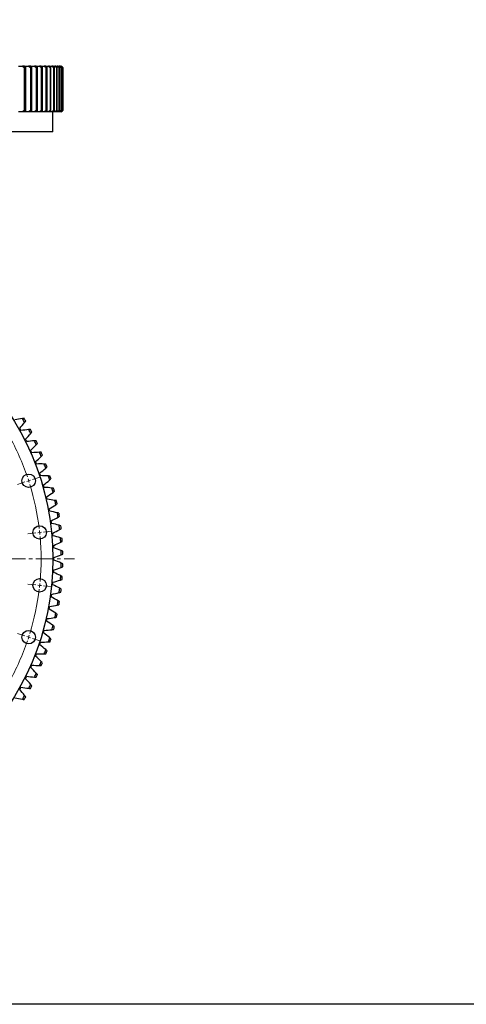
# Model space of a CAD drawing. Header units: millimetres. Extents: x 54 to 3293, y 7577 to 9947.
# Tile 5 of 13: x 1109 to 1673, y 7577 to 8821. Entities that reach past the tile are written whole.
import ezdxf

# ---------------------------------------------------------------- set-up
doc = ezdxf.new("R2010")
doc.units = ezdxf.units.MM
doc.header["$LTSCALE"] = 10
doc.linetypes.add('CENTER', pattern=[10.16, 6.35, -1.27, 1.27, -1.27])

msp = doc.modelspace()

# ---------------------------------------------------------------- linework, layer by layer
at = {"color": 7, "linetype": 'Continuous', "lineweight": 25}
for p, q in [((1115.1, 8762.8), (1112.3, 8762.8)), ((1116.5, 8760.8), (1114.5, 8760.8)), ((1114.5, 8760.8), (1114.5, 8706.8)), ((1116.5, 8706.8), (1116.5, 8760.8)), ((1122.8, 8762.8), (1120.2, 8762.8)), ((1122.4, 8760.8), (1122.4, 8706.8)), ((1124.2, 8760.8), (1122.4, 8760.8)), ((1123.1, 8762.8), (1127.4, 8762.8)), ((1124.2, 8706.8), (1124.2, 8760.8)), ((1129.8, 8762.8), (1127.4, 8762.8)), ((1131.3, 8760.8), (1129.6, 8760.8)), ((1129.6, 8760.8), (1129.6, 8706.8)), ((1130.1, 8762.8), (1134, 8762.8)), ((1131.3, 8706.8), (1131.3, 8760.8)), ((1136.1, 8762.8), (1134, 8762.8)), ((1136.2, 8760.8), (1136.2, 8706.8)), ((1137.7, 8760.8), (1136.2, 8760.8)), ((1136.5, 8762.8), (1139.9, 8762.8)), ((1137.7, 8706.8), (1137.7, 8760.8)), ((1141.8, 8762.8), (1139.9, 8762.8)), ((1142, 8760.8), (1142, 8706.8)), ((1143.4, 8760.8), (1142, 8760.8)), ((1142.1, 8762.8), (1145.1, 8762.8)), ((1143.4, 8706.8), (1143.4, 8760.8)), ((1146.7, 8762.8), (1145.1, 8762.8)), ((1147.1, 8762.8), (1149.6, 8762.8)), ((1147.2, 8760.8), (1147.2, 8706.8)), ((1148.4, 8760.8), (1147.2, 8760.8)), ((1148.4, 8706.8), (1148.4, 8760.8)), ((1151, 8762.8), (1149.6, 8762.8)), ((1151.3, 8762.8), (1153.3, 8762.8)), ((1151.7, 8760.8), (1151.7, 8706.8)), ((1152.7, 8760.8), (1151.7, 8760.8)), ((1152.7, 8706.8), (1152.7, 8760.8)), ((1154.5, 8762.8), (1153.3, 8762.8)), ((1154.8, 8762.8), (1156.4, 8762.8)), ((1155.5, 8760.8), (1155.5, 8706.8)), ((1156.3, 8760.8), (1155.5, 8760.8)), ((1156.3, 8706.8), (1156.3, 8760.8)), ((1157.3, 8762.8), (1156.4, 8762.8)), ((1157.6, 8762.8), (1158.7, 8762.8)), ((1158.5, 8760.8), (1158.5, 8706.8)), ((1159.1, 8760.8), (1158.5, 8760.8)), ((1159.4, 8762.8), (1158.7, 8762.8)), ((1159.1, 8706.8), (1159.1, 8760.8)), ((1159.7, 8762.8), (1160.3, 8762.8)), ((1160.7, 8762.8), (1160.3, 8762.8)), ((1160.8, 8760.8), (1160.8, 8706.8)), ((1161.3, 8760.8), (1160.8, 8760.8)), ((1161.3, 8706.8), (1161.3, 8760.8)), ((1162.4, 8760.8), (1162.4, 8706.8)), ((1162.7, 8760.8), (1162.4, 8760.8)), ((1162.7, 8706.8), (1162.7, 8760.8)), ((1163.2, 8760.8), (1163.2, 8706.8)), ((1163.3, 8760.8), (1163.2, 8760.8)), ((1163.3, 8706.8), (1163.3, 8760.8)), ((1112.3, 8704.8), (1107.2, 8704.8)), ((1115.1, 8704.8), (1112.3, 8704.8)), ((1116.5, 8706.8), (1114.5, 8706.8)), ((1120.2, 8704.8), (1115.5, 8704.8)), ((1122.8, 8704.8), (1120.2, 8704.8)), ((1124.2, 8706.8), (1122.4, 8706.8)), ((1127.4, 8704.8), (1123.1, 8704.8)), ((1129.8, 8704.8), (1127.4, 8704.8)), ((1131.3, 8706.8), (1129.6, 8706.8)), ((1134, 8704.8), (1130.1, 8704.8)), ((1136.1, 8704.8), (1134, 8704.8)), ((1137.7, 8706.8), (1136.2, 8706.8)), ((1139.9, 8704.8), (1136.5, 8704.8)), ((1141.8, 8704.8), (1139.9, 8704.8)), ((1143.4, 8706.8), (1142, 8706.8)), ((1145.1, 8704.8), (1142.1, 8704.8)), ((1146.7, 8704.8), (1145.1, 8704.8)), ((1149.6, 8704.8), (1147.1, 8704.8)), ((1148.4, 8706.8), (1147.2, 8706.8)), ((1151, 8704.8), (1149.6, 8704.8)), ((1150.9, 8679.8), (1150.9, 8704.8)), ((1153.3, 8704.8), (1151.4, 8704.8)), ((1152.7, 8706.8), (1151.7, 8706.8)), ((1154.5, 8704.8), (1153.3, 8704.8)), ((1156.4, 8704.8), (1154.8, 8704.8)), ((1156.3, 8706.8), (1155.5, 8706.8)), ((1157.3, 8704.8), (1156.4, 8704.8)), ((1158.7, 8704.8), (1157.6, 8704.8)), ((1159.1, 8706.8), (1158.5, 8706.8)), ((1159.4, 8704.8), (1158.7, 8704.8)), ((1160.3, 8704.8), (1159.7, 8704.8)), ((1160.7, 8704.8), (1160.3, 8704.8)), ((1161.3, 8706.8), (1160.8, 8706.8)), ((1162.7, 8706.8), (1162.4, 8706.8)), ((1163.3, 8706.8), (1163.2, 8706.8)), ((1150.9, 8679.8), (480.9, 8679.8)), ((1109.7, 8303.3), (1108.9, 8304.7)), ((1110.5, 8301.8), (1109.7, 8303.3)), ((1116.9, 8289.5), (1116.2, 8291)), ((1117.7, 8288), (1116.9, 8289.5)), ((1123.5, 8275.5), (1122.9, 8277)), ((1124.2, 8273.9), (1123.5, 8275.5)), ((1129.5, 8261.1), (1128.9, 8262.7)), ((1130.1, 8259.6), (1129.5, 8261.1)), ((1134.8, 8246.5), (1134.2, 8248.1)), ((1135.3, 8244.9), (1134.8, 8246.5)), ((1139.4, 8231.7), (1138.9, 8233.2)), ((1139.8, 8230.1), (1139.4, 8231.7)), ((1143.3, 8216.6), (1142.9, 8218.2)), ((1143.6, 8215), (1143.3, 8216.6)), ((1146.5, 8201.4), (1146.2, 8203)), ((1146.8, 8199.8), (1146.5, 8201.4)), ((1149, 8186.1), (1148.7, 8187.7)), ((1149.2, 8184.4), (1149, 8186.1)), ((1150.8, 8170.6), (1150.6, 8172.3)), ((1150.9, 8169), (1150.8, 8170.6)), ((1151.8, 8155.1), (1151.8, 8156.8)), ((1151.9, 8153.5), (1151.8, 8155.1)), ((1152.2, 8139.6), (1152.2, 8141.3)), ((1152.2, 8138), (1152.2, 8139.6)), ((1151.8, 8124.1), (1151.9, 8125.7)), ((1151.8, 8122.4), (1151.8, 8124.1)), ((1150.6, 8106.9), (1150.8, 8108.6)), ((1150.8, 8108.6), (1150.9, 8110.2)), ((1148.7, 8091.5), (1149, 8093.1)), ((1149, 8093.1), (1149.2, 8094.8)), ((1146.5, 8077.8), (1146.8, 8079.4)), ((1146.2, 8076.2), (1146.5, 8077.8)), ((1142.9, 8061), (1143.3, 8062.6)), ((1143.3, 8062.6), (1143.6, 8064.2)), ((1138.9, 8046), (1139.4, 8047.6)), ((1139.4, 8047.6), (1139.8, 8049.2)), ((1134.2, 8031.2), (1134.8, 8032.7)), ((1134.8, 8032.7), (1135.3, 8034.3)), ((1128.9, 8016.6), (1129.5, 8018.1)), ((1129.5, 8018.1), (1130.1, 8019.7)), ((1123.5, 8003.8), (1124.2, 8005.3)), ((1122.9, 8002.2), (1123.5, 8003.8)), ((1116.2, 7988.2), (1116.9, 7989.7)), ((1116.9, 7989.7), (1117.7, 7991.2)), ((1108.9, 7974.5), (1109.7, 7976)), ((1109.7, 7976), (1110.5, 7977.4))]:
    msp.add_line(p, q, dxfattribs=at)
at = {"color": 0, "linetype": 'Continuous', "lineweight": 18}
for p, q in [((1125, 8240), (1134.5, 8243.1)), ((1115.5, 8237), (1105.9, 8233.9)), ((1120.2, 8238.5), (1117.8, 8237.7)), ((1120.2, 8238.5), (1122.6, 8239.3)), ((1129.1, 8172.5), (1119.2, 8171.5)), ((1134.1, 8173.1), (1131.6, 8172.8)), ((1134.1, 8173.1), (1136.6, 8173.3)), ((1139.1, 8173.6), (1149, 8174.6)), ((1129.1, 8106.7), (1119.2, 8107.7)), ((1134.1, 8106.2), (1131.6, 8106.4)), ((1134.1, 8106.2), (1136.6, 8105.9)), ((1139.1, 8105.6), (1149, 8104.6)), ((1115.5, 8042.3), (1105.9, 8045.4)), ((1120.2, 8040.7), (1117.8, 8041.5)), ((1120.2, 8040.7), (1122.6, 8040)), ((1125, 8039.2), (1134.5, 8036.1))]:
    msp.add_line(p, q, dxfattribs=at)
at = {"linetype": 'CENTER', "lineweight": 18, "ltscale": 0.35}
msp.add_line((453.7, 8139.6), (1178.1, 8139.6), dxfattribs=at)
msp.add_lwpolyline([(53.5, 9947), (3292.8, 9947), (3292.8, 7576.5), (53.5, 7576.5)], close=True)
at = {"color": 7, "linetype": 'Continuous', "lineweight": 25}
for centre, radius in [((815.9, 8139.6), 335), ((1120.2, 8238.5), 8.5), ((1134.1, 8173.1), 8.5), ((1134.1, 8106.2), 8.5), ((1120.2, 8040.7), 8.5)]:
    msp.add_circle(centre, radius, dxfattribs=at)
for radius, start, end in [(345.5, 29.9797, 30.9026), (347.5, 30.1156, 30.7668), (345.5, 27.3327, 28.2556), (347.5, 27.4685, 28.1197), (345.5, 24.6856, 25.6085), (347.5, 24.8215, 25.4727), (345.5, 22.0386, 22.9614), (347.5, 22.1744, 22.8256), (345.5, 19.3915, 20.3144), (347.5, 19.5273, 20.1785), (345.5, 16.7444, 17.6673), (347.5, 16.8803, 17.5315), (345.5, 14.0974, 15.0203), (347.5, 14.2332, 14.8844), (345.5, 11.4503, 12.3732), (347.5, 11.5862, 12.2374), (345.5, 8.8033, 9.7261), (347.5, 8.9391, 9.5903), (345.5, 6.1562, 7.0791), (347.5, 6.292, 6.9433), (345.5, 3.5092, 4.432), (347.5, 3.645, 4.2962), (345.5, 0.8621, 1.785), (347.5, 0.9979, 1.6491), (345.5, 358.215, 359.1379), (347.5, 358.3509, 359.0021), (345.5, 355.568, 356.4908), (347.5, 355.7038, 356.355), (345.5, 352.9209, 353.8438), (347.5, 353.0567, 353.708), (345.5, 350.2739, 351.1967), (347.5, 350.4097, 351.0609), (345.5, 347.6268, 348.5497), (347.5, 347.7626, 348.4138), (345.5, 344.9797, 345.9026), (347.5, 345.1156, 345.7668), (345.5, 342.3327, 343.2556), (347.5, 342.4685, 343.1197), (345.5, 339.6856, 340.6085), (347.5, 339.8215, 340.4727), (345.5, 337.0386, 337.9614), (347.5, 337.1744, 337.8256), (345.5, 334.3915, 335.3144), (347.5, 334.5273, 335.1785), (345.5, 331.7444, 332.6673), (347.5, 331.8803, 332.5315), (345.5, 329.0974, 330.0203), (347.5, 329.2332, 329.8844)]:
    msp.add_arc((815.9, 8139.6), radius, start, end, dxfattribs=at)
at = {"color": 0, "linetype": 'Continuous', "lineweight": 18}
for start, end in [(18.8952, 29.1048), (18, 18.4476), (17.5524, 18), (6.8952, 17.1048), (6, 6.4476), (5.5524, 6), (354.8952, 5.1048), (353.5524, 354), (354, 354.4476), (342.8952, 353.1048), (342, 342.4476), (330.8952, 341.1048), (341.5524, 342)]:
    msp.add_arc((815.9, 8139.6), 320, start, end, dxfattribs=at)
at = {"color": 7, "linetype": 'Continuous', "lineweight": 25}
for points, knots in [([(1107.2, 8762.8), (1107.5, 8762.8), (1109.2, 8762.8), (1110.9, 8762.8), (1112.3, 8762.8)], [0, 0, 0, 0, 0.170797, 1, 1, 1, 1]), ([(1115.5, 8762.8), (1115.6, 8762.8), (1117.2, 8762.8), (1118.8, 8762.8), (1120.2, 8762.8)], [0, 0, 0, 0, 0.09128, 1, 1, 1, 1])]:
    msp.add_open_spline(points, degree=3, knots=knots, dxfattribs=at)
for points in [[(1112.3, 8762.8), (1113, 8762.1), (1113.7, 8761.5), (1114.5, 8760.8)], [(1116.5, 8760.8), (1116, 8761.5), (1115.6, 8762.1), (1115.1, 8762.8)], [(1120.2, 8762.8), (1120.9, 8762.1), (1121.6, 8761.5), (1122.4, 8760.8)], [(1124.2, 8760.8), (1123.7, 8761.5), (1123.3, 8762.1), (1122.8, 8762.8)], [(1127.4, 8762.8), (1128.1, 8762.1), (1128.9, 8761.5), (1129.6, 8760.8)], [(1131.3, 8760.8), (1130.8, 8761.5), (1130.3, 8762.1), (1129.8, 8762.8)], [(1134, 8762.8), (1134.7, 8762.1), (1135.4, 8761.5), (1136.2, 8760.8)], [(1137.7, 8760.8), (1137.2, 8761.5), (1136.6, 8762.1), (1136.1, 8762.8)], [(1139.9, 8762.8), (1140.6, 8762.1), (1141.3, 8761.5), (1142, 8760.8)], [(1143.4, 8760.8), (1142.8, 8761.5), (1142.3, 8762.1), (1141.8, 8762.8)], [(1145.1, 8762.8), (1145.8, 8762.1), (1146.5, 8761.5), (1147.2, 8760.8)], [(1148.4, 8760.8), (1147.8, 8761.5), (1147.3, 8762.1), (1146.7, 8762.8)], [(1149.6, 8762.8), (1150.3, 8762.1), (1151, 8761.5), (1151.7, 8760.8)], [(1152.7, 8760.8), (1152.1, 8761.5), (1151.5, 8762.1), (1151, 8762.8)], [(1153.3, 8762.8), (1154.1, 8762.1), (1154.8, 8761.5), (1155.5, 8760.8)], [(1156.3, 8760.8), (1155.7, 8761.5), (1155.1, 8762.1), (1154.5, 8762.8)], [(1156.4, 8762.8), (1157.1, 8762.1), (1157.8, 8761.5), (1158.5, 8760.8)], [(1159.1, 8760.8), (1158.5, 8761.5), (1157.9, 8762.1), (1157.3, 8762.8)], [(1158.7, 8762.8), (1159.4, 8762.1), (1160.1, 8761.5), (1160.8, 8760.8)], [(1161.3, 8760.8), (1160.6, 8761.5), (1160, 8762.1), (1159.4, 8762.8)], [(1160.3, 8762.8), (1161, 8762.1), (1161.7, 8761.5), (1162.4, 8760.8)], [(1162.7, 8760.8), (1162, 8761.5), (1161.4, 8762.1), (1160.7, 8762.8)], [(1161.2, 8762.8), (1161.9, 8762.1), (1162.6, 8761.5), (1163.2, 8760.8)], [(1163.3, 8760.8), (1162.7, 8761.5), (1162, 8762.1), (1161.3, 8762.8)], [(1114.5, 8706.8), (1113.7, 8706.1), (1113, 8705.5), (1112.3, 8704.8)], [(1115.1, 8704.8), (1115.6, 8705.5), (1116, 8706.1), (1116.5, 8706.8)], [(1122.4, 8706.8), (1121.6, 8706.1), (1120.9, 8705.5), (1120.2, 8704.8)], [(1122.8, 8704.8), (1123.3, 8705.5), (1123.7, 8706.1), (1124.2, 8706.8)], [(1129.6, 8706.8), (1128.9, 8706.1), (1128.1, 8705.5), (1127.4, 8704.8)], [(1129.8, 8704.8), (1130.3, 8705.5), (1130.8, 8706.1), (1131.3, 8706.8)], [(1136.2, 8706.8), (1135.4, 8706.1), (1134.7, 8705.5), (1134, 8704.8)], [(1136.1, 8704.8), (1136.6, 8705.5), (1137.2, 8706.1), (1137.7, 8706.8)], [(1142, 8706.8), (1141.3, 8706.1), (1140.6, 8705.5), (1139.9, 8704.8)], [(1141.8, 8704.8), (1142.3, 8705.5), (1142.8, 8706.1), (1143.4, 8706.8)], [(1147.2, 8706.8), (1146.5, 8706.1), (1145.8, 8705.5), (1145.1, 8704.8)], [(1146.7, 8704.8), (1147.3, 8705.5), (1147.8, 8706.1), (1148.4, 8706.8)], [(1151.7, 8706.8), (1151, 8706.1), (1150.3, 8705.5), (1149.6, 8704.8)], [(1151, 8704.8), (1151.5, 8705.5), (1152.1, 8706.1), (1152.7, 8706.8)], [(1155.5, 8706.8), (1154.8, 8706.1), (1154.1, 8705.5), (1153.3, 8704.8)], [(1154.5, 8704.8), (1155.1, 8705.5), (1155.7, 8706.1), (1156.3, 8706.8)], [(1158.5, 8706.8), (1157.8, 8706.1), (1157.1, 8705.5), (1156.4, 8704.8)], [(1157.3, 8704.8), (1157.9, 8705.5), (1158.5, 8706.1), (1159.1, 8706.8)], [(1160.8, 8706.8), (1160.1, 8706.1), (1159.4, 8705.5), (1158.7, 8704.8)], [(1159.4, 8704.8), (1160, 8705.5), (1160.6, 8706.1), (1161.3, 8706.8)], [(1162.4, 8706.8), (1161.7, 8706.1), (1161, 8705.5), (1160.3, 8704.8)], [(1160.7, 8704.8), (1161.4, 8705.5), (1162, 8706.1), (1162.7, 8706.8)], [(1163.2, 8706.8), (1162.6, 8706.1), (1161.9, 8705.5), (1161.2, 8704.8)], [(1161.3, 8704.8), (1162, 8705.5), (1162.7, 8706.1), (1163.3, 8706.8)], [(1112.3, 8317.1), (1109.1, 8316.6), (1105.9, 8316), (1102.7, 8315.3)], [(1114.5, 8317.4), (1113.7, 8317.3), (1113, 8317.2), (1112.3, 8317.1)], [(1108.9, 8304.7), (1111, 8307.2), (1113.1, 8309.7), (1115.1, 8312.3)], [(1115.1, 8312.3), (1115.6, 8312.8), (1116, 8313.4), (1116.5, 8314)], [(1120.2, 8303.2), (1117, 8302.8), (1113.7, 8302.4), (1110.5, 8301.8)], [(1116.2, 8291), (1118.5, 8293.4), (1120.7, 8295.8), (1122.8, 8298.3)], [(1122.4, 8303.4), (1121.6, 8303.3), (1120.9, 8303.3), (1120.2, 8303.2)], [(1122.8, 8298.3), (1123.3, 8298.8), (1123.7, 8299.3), (1124.2, 8299.9)], [(1127.4, 8288.9), (1124.2, 8288.7), (1120.9, 8288.4), (1117.7, 8288)], [(1122.9, 8277), (1125.2, 8279.2), (1127.6, 8281.5), (1129.8, 8283.9)], [(1129.6, 8289.1), (1128.9, 8289), (1128.1, 8289), (1127.4, 8288.9)], [(1129.8, 8283.9), (1130.3, 8284.4), (1130.8, 8285), (1131.3, 8285.5)], [(1134, 8274.4), (1130.7, 8274.3), (1127.5, 8274.2), (1124.2, 8273.9)], [(1128.9, 8262.7), (1131.4, 8264.8), (1133.8, 8267), (1136.1, 8269.3)], [(1136.2, 8274.4), (1135.4, 8274.4), (1134.7, 8274.4), (1134, 8274.4)], [(1136.1, 8269.3), (1136.6, 8269.8), (1137.2, 8270.3), (1137.7, 8270.8)], [(1139.9, 8259.6), (1136.6, 8259.7), (1133.3, 8259.7), (1130.1, 8259.6)], [(1134.2, 8248.1), (1136.8, 8250.1), (1139.3, 8252.2), (1141.8, 8254.3)], [(1142, 8259.5), (1141.3, 8259.5), (1140.6, 8259.5), (1139.9, 8259.6)], [(1141.8, 8254.3), (1142.3, 8254.8), (1142.8, 8255.3), (1143.4, 8255.8)], [(1145.1, 8244.5), (1141.8, 8244.7), (1138.6, 8244.9), (1135.3, 8244.9)], [(1147.2, 8244.3), (1146.5, 8244.4), (1145.8, 8244.4), (1145.1, 8244.5)], [(1138.9, 8233.2), (1141.6, 8235.1), (1144.2, 8237.1), (1146.7, 8239.2)], [(1149.6, 8229.2), (1146.3, 8229.6), (1143.1, 8229.9), (1139.8, 8230.1)], [(1146.7, 8239.2), (1147.3, 8239.6), (1147.8, 8240.1), (1148.4, 8240.5)], [(1151.7, 8228.9), (1151, 8229), (1150.3, 8229.1), (1149.6, 8229.2)], [(1142.9, 8218.2), (1145.6, 8220), (1148.3, 8221.8), (1151, 8223.8)], [(1151, 8223.8), (1151.5, 8224.2), (1152.1, 8224.6), (1152.7, 8225.1)], [(1153.3, 8213.6), (1150.1, 8214.2), (1146.9, 8214.6), (1143.6, 8215)], [(1146.2, 8203), (1149, 8204.7), (1151.8, 8206.4), (1154.5, 8208.2)], [(1155.5, 8213.3), (1154.8, 8213.4), (1154.1, 8213.5), (1153.3, 8213.6)], [(1154.5, 8208.2), (1155.1, 8208.6), (1155.7, 8209), (1156.3, 8209.4)], [(1156.4, 8198), (1153.2, 8198.7), (1150, 8199.3), (1146.8, 8199.8)], [(1148.7, 8187.7), (1151.6, 8189.2), (1154.5, 8190.8), (1157.3, 8192.5)], [(1158.5, 8197.5), (1157.8, 8197.7), (1157.1, 8197.8), (1156.4, 8198)], [(1157.3, 8192.5), (1157.9, 8192.9), (1158.5, 8193.2), (1159.1, 8193.6)], [(1158.7, 8182.2), (1155.6, 8183), (1152.4, 8183.8), (1149.2, 8184.4)], [(1160.8, 8181.6), (1160.1, 8181.8), (1159.4, 8182), (1158.7, 8182.2)], [(1150.6, 8172.3), (1153.6, 8173.7), (1156.5, 8175.1), (1159.4, 8176.7)], [(1160.3, 8166.3), (1157.2, 8167.3), (1154.1, 8168.2), (1150.9, 8169)], [(1159.4, 8176.7), (1160, 8177), (1160.6, 8177.3), (1161.3, 8177.7)], [(1151.8, 8156.8), (1154.8, 8158), (1157.8, 8159.4), (1160.7, 8160.8)], [(1162.4, 8165.6), (1161.7, 8165.9), (1161, 8166.1), (1160.3, 8166.3)], [(1160.7, 8160.8), (1161.4, 8161.1), (1162, 8161.4), (1162.7, 8161.7)], [(1161.2, 8150.4), (1158.1, 8151.5), (1155, 8152.5), (1151.9, 8153.5)], [(1152.2, 8141.3), (1155.3, 8142.4), (1158.3, 8143.5), (1161.3, 8144.8)], [(1163.2, 8149.6), (1162.6, 8149.9), (1161.9, 8150.1), (1161.2, 8150.4)], [(1161.3, 8144.8), (1162, 8145.1), (1162.7, 8145.4), (1163.3, 8145.7)], [(1161.3, 8134.4), (1158.3, 8135.7), (1155.3, 8136.9), (1152.2, 8138)], [(1161.2, 8128.9), (1161.9, 8129.1), (1162.6, 8129.4), (1163.2, 8129.6)], [(1163.3, 8133.6), (1162.7, 8133.9), (1162, 8134.1), (1161.3, 8134.4)], [(1160.7, 8118.5), (1157.8, 8119.9), (1154.8, 8121.2), (1151.8, 8122.4)], [(1151.9, 8125.7), (1155, 8126.7), (1158.1, 8127.7), (1161.2, 8128.9)], [(1162.7, 8117.5), (1162, 8117.8), (1161.4, 8118.2), (1160.7, 8118.5)], [(1159.4, 8102.6), (1156.5, 8104.1), (1153.6, 8105.6), (1150.6, 8106.9)], [(1150.9, 8110.2), (1154.1, 8111), (1157.2, 8111.9), (1160.3, 8112.9)], [(1160.3, 8112.9), (1161, 8113.1), (1161.7, 8113.4), (1162.4, 8113.6)], [(1149.2, 8094.8), (1152.4, 8095.4), (1155.6, 8096.2), (1158.7, 8097)], [(1158.7, 8097), (1159.4, 8097.2), (1160.1, 8097.4), (1160.8, 8097.6)], [(1161.3, 8101.5), (1160.6, 8101.9), (1160, 8102.2), (1159.4, 8102.6)], [(1146.8, 8079.4), (1150, 8079.9), (1153.2, 8080.5), (1156.4, 8081.2)], [(1157.3, 8086.7), (1154.5, 8088.4), (1151.6, 8090), (1148.7, 8091.5)], [(1156.4, 8081.2), (1157.1, 8081.4), (1157.8, 8081.6), (1158.5, 8081.7)], [(1159.1, 8085.6), (1158.5, 8086), (1157.9, 8086.4), (1157.3, 8086.7)], [(1154.5, 8071), (1151.8, 8072.8), (1149, 8074.5), (1146.2, 8076.2)], [(1156.3, 8069.8), (1155.7, 8070.2), (1155.1, 8070.6), (1154.5, 8071)], [(1151, 8055.5), (1148.3, 8057.4), (1145.6, 8059.2), (1142.9, 8061)], [(1143.6, 8064.2), (1146.9, 8064.6), (1150.1, 8065), (1153.3, 8065.6)], [(1152.7, 8054.2), (1152.1, 8054.6), (1151.5, 8055), (1151, 8055.5)], [(1153.3, 8065.6), (1154.1, 8065.7), (1154.8, 8065.8), (1155.5, 8066)], [(1146.7, 8040.1), (1144.2, 8042.1), (1141.6, 8044.1), (1138.9, 8046)], [(1139.8, 8049.2), (1143.1, 8049.4), (1146.3, 8049.7), (1149.6, 8050.1)], [(1149.6, 8050.1), (1150.3, 8050.2), (1151, 8050.3), (1151.7, 8050.4)], [(1141.8, 8024.9), (1139.3, 8027.1), (1136.8, 8029.2), (1134.2, 8031.2)], [(1135.3, 8034.3), (1138.6, 8034.4), (1141.8, 8034.5), (1145.1, 8034.8)], [(1145.1, 8034.8), (1145.8, 8034.8), (1146.5, 8034.9), (1147.2, 8034.9)], [(1148.4, 8038.7), (1147.8, 8039.2), (1147.3, 8039.6), (1146.7, 8040.1)], [(1130.1, 8019.7), (1133.3, 8019.6), (1136.6, 8019.6), (1139.9, 8019.7)], [(1139.9, 8019.7), (1140.6, 8019.7), (1141.3, 8019.7), (1142, 8019.7)], [(1143.4, 8023.5), (1142.8, 8023.9), (1142.3, 8024.4), (1141.8, 8024.9)], [(1124.2, 8005.3), (1127.5, 8005), (1130.7, 8004.9), (1134, 8004.8)], [(1136.1, 8010), (1133.8, 8012.2), (1131.4, 8014.4), (1128.9, 8016.6)], [(1134, 8004.8), (1134.7, 8004.8), (1135.4, 8004.8), (1136.2, 8004.8)], [(1137.7, 8008.5), (1137.2, 8009), (1136.6, 8009.5), (1136.1, 8010)], [(1129.8, 7995.3), (1127.6, 7997.7), (1125.2, 8000), (1122.9, 8002.2)], [(1131.3, 7993.7), (1130.8, 7994.3), (1130.3, 7994.8), (1129.8, 7995.3)], [(1122.8, 7981), (1120.7, 7983.5), (1118.5, 7985.9), (1116.2, 7988.2)], [(1117.7, 7991.2), (1120.9, 7990.8), (1124.2, 7990.5), (1127.4, 7990.3)], [(1124.2, 7979.3), (1123.7, 7979.9), (1123.3, 7980.4), (1122.8, 7981)], [(1127.4, 7990.3), (1128.1, 7990.2), (1128.9, 7990.2), (1129.6, 7990.2)], [(1115.1, 7967), (1113.1, 7969.5), (1111, 7972.1), (1108.9, 7974.5)], [(1110.5, 7977.4), (1113.7, 7976.9), (1117, 7976.4), (1120.2, 7976.1)], [(1120.2, 7976.1), (1120.9, 7976), (1121.6, 7975.9), (1122.4, 7975.8)], [(1102.7, 7964), (1105.9, 7963.3), (1109.1, 7962.7), (1112.3, 7962.2)], [(1112.3, 7962.2), (1113, 7962.1), (1113.7, 7962), (1114.5, 7961.9)], [(1116.5, 7965.3), (1116, 7965.8), (1115.6, 7966.4), (1115.1, 7967)]]:
    msp.add_open_spline(points, degree=3, dxfattribs=at)

doc.saveas('drawing.dxf')
